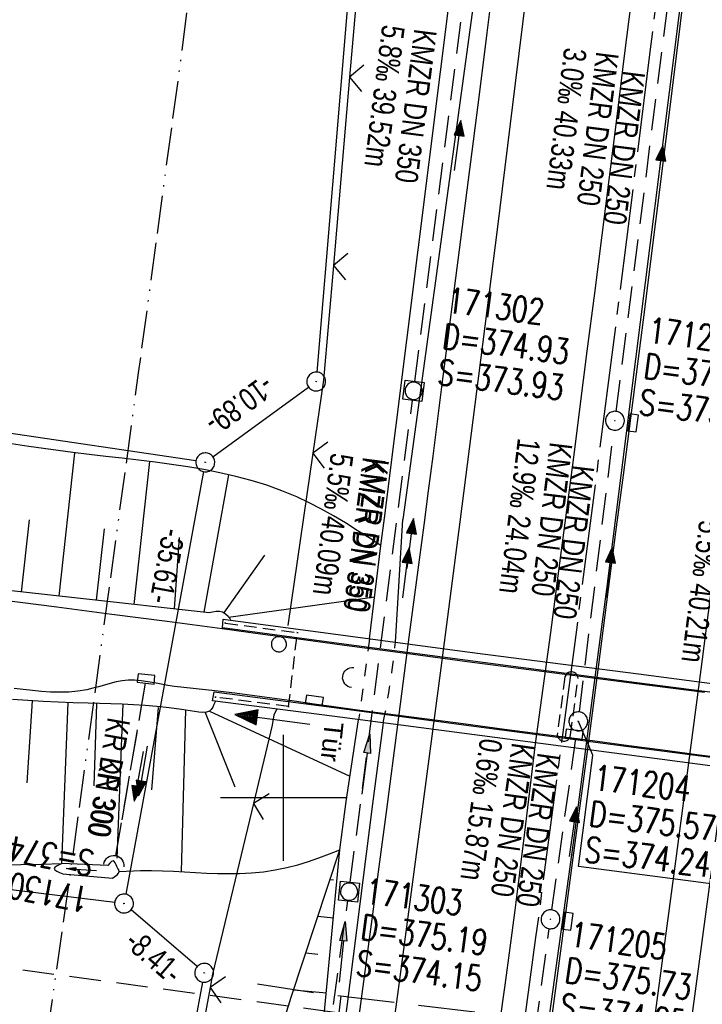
# Model space of a CAD drawing. Extents: x 509531 to 509917, y 454649 to 455599.
# Tile 11 of 26: x 509679 to 509733, y 454984 to 455062. Entities that reach past the tile are written whole.
import ezdxf

# ---------------------------------------------------------------- set-up
doc = ezdxf.new("R2010")
doc.units = 0
doc.header["$LTSCALE"] = 10
doc.header["$MEASUREMENT"] = 0
for name, pattern in [('ACAD_ISO13W100', [36, 12, -3, 12, -3, 0, -3, 0, -3]), ('ACAD_ISO16W100', [73, 15, -6.5, 15, -6.5, 15, -7, 1, -7]), ('ACHSE', [5.5, 4, -0.5, 0.5, -0.5]), ('AUSGEZOGEN', [0]), ('LT00', [0]), ('LT01', [0.2, 0.1, -0.1]), ('LT12', [0.4, 0.3, -0.1]), ('LT17', [0.15, 0.1, -0.05]), ('STRICHLINIE2', [0.375, 0.25, -0.125])]:
    doc.linetypes.add(name, pattern=pattern)
doc.layers.get('0').update_dxf_attribs({"linetype": 'LT00'})
for name, color, linetype in [('--EK_FBR', 1, 'LT00'), ('--EK_Halt-Pfeil', 4, 'LT00'), ('--EK_Haltung', 7, 'STRICHLINIE2'), ('--EK_Haltung-Text', 140, 'LT00'), ('--EK_Schacht-Text', 5, 'LT00'), ('--EK_ST-93-1', 30, 'LT17'), ('--EL_DFK_AB_L', 21, 'LT00'), ('--EL_DFK_AB_P', 7, 'LT00'), ('--EL_Halt-Pfeil', 4, 'LT00'), ('--EL_Haltung', 182, 'STRICHLINIE2'), ('--EL_Haltung-Text', 182, 'LT00'), ('-AX-093', 35, 'ACHSE'), ('ABSTAND', 8, 'LT00'), ('BAB-KABEL', 220, 'ACAD_ISO16W100'), ('DFK_AB_L', 21, 'LT00'), ('DFK_AB_P', 7, 'LT00'), ('DFK_KATASTER', 250, 'LT00'), ('DFK_VERMPKT', 252, 'LT00'), ('DL', 182, 'LT12'), ('DL_PFEIL', 201, 'LT00'), ('DL_TEXT', 182, 'LT00'), ('GASLTG', 250, 'ACAD_ISO13W100'), ('PFEIL', 140, 'AUSGEZOGEN'), ('TOR_TEXT_A', 11, 'Continuous'), ('V116_AFBR_BAB', 250, 'LT00'), ('V116_BOESCH', 250, 'LT00'), ('V116_BOSCHUNG', 250, 'LT00'), ('V116_BR_KAPPE', 30, 'LT00'), ('V116_BR_WID', 30, 'LT17'), ('V116_BRUECK', 30, 'LT17'), ('V116_ENTWÄSSERUNG', 182, 'LT00'), ('V116_GRABEN', 250, 'LT00'), ('V116_H_BORD', 8, 'LT00'), ('V116_KA_MULD', 182, 'LT00'), ('V116_KA_PRUF', 182, 'LT00'), ('V116_LD_MARK', 250, 'LT00'), ('V116_RASTER', 250, 'LT00'), ('V116_SINKK', 182, 'LT00'), ('V116_TOR', 10, 'LT00'), ('V116_UK_DURCH', 182, 'LT00'), ('V116_Verdeckt', 253, 'LT00'), ('V116_ZAUN', 40, 'LT00')]:
    doc.layers.add(name, color=color, linetype=linetype)
doc.styles.add('Beschrift', font='ARIAL.TTF')
doc.styles.add('Haltungsbeschriftung', font='ARIAL.TTF', dxfattribs={"width": 0.75})
doc.styles.add('schachtbeschriftung', font='romans.shx', dxfattribs={"width": 0.75, "height": 2})
doc.styles.get("Standard").update_dxf_attribs({"font": 'ARIAL.TTF'})

# ---------------------------------------------------------------- blocks, each defined once
blk = doc.blocks.new('SYMB7010')
at = {"color": 0, "linetype": 'ByBlock'}
for points in [[(-0.031408, 0.499213), (-0.093728, 0.49134), (-0.15457, 0.475719), (-0.212975, 0.452595), (-0.268021, 0.422333), (-0.31884, 0.385411), (-0.36463, 0.342411), (-0.40467, 0.29401), (-0.438329, 0.240973), (-0.465074, 0.184136), (-0.484486, 0.124395), (-0.496256, 0.062692), (-0.5002, 0)], [(-0.5002, 0), (-0.496256, -0.062692), (-0.484486, -0.124395), (-0.465075, -0.184136), (-0.438329, -0.240973), (-0.404671, -0.29401), (-0.36463, -0.342411), (-0.31884, -0.385411), (-0.268021, -0.422333), (-0.212975, -0.452595), (-0.154571, -0.475719), (-0.093728, -0.49134), (-0.031408, -0.499213), (0.031408, -0.499213)], [(0.5002, 0), (0.496256, 0.062692), (0.484485, 0.124395), (0.465074, 0.184136), (0.438329, 0.240973), (0.40467, 0.29401), (0.36463, 0.342411), (0.31884, 0.385411), (0.268021, 0.422333), (0.212975, 0.452595), (0.15457, 0.475719), (0.093728, 0.49134), (0.031408, 0.499213), (-0.031408, 0.499213)], [(0.031408, -0.499213), (0.093728, -0.491341), (0.15457, -0.475719), (0.212975, -0.452595), (0.268021, -0.422333), (0.31884, -0.385411), (0.36463, -0.342411), (0.404671, -0.294011), (0.438329, -0.240974), (0.465075, -0.184136), (0.484486, -0.124395), (0.496256, -0.062692), (0.500201, 0)]]:
    blk.add_lwpolyline(points, dxfattribs=at)
blk = doc.blocks.new('SYMB0003')
at = {"color": 0, "linetype": 'ByBlock'}
for p, q in [((-0.015712, 0), (0.010166, 0.012015)), ((0, -0.021257), (-0.015712, 0)), ((0.010166, 0.012015), (0, -0.021257))]:
    blk.add_line(p, q, dxfattribs=at)
for points in [[(-0.031395, 0.499013), (-0.093691, 0.491144), (-0.154509, 0.475528), (-0.21289, 0.452414), (-0.267913, 0.422164), (-0.318712, 0.385257), (-0.364484, 0.342274), (-0.404509, 0.293893), (-0.438154, 0.240877), (-0.464888, 0.184062), (-0.484292, 0.124345), (-0.496058, 0.062667), (-0.5, 0)], [(-0.5, 0), (-0.496058, -0.062667), (-0.484292, -0.124345), (-0.464888, -0.184062), (-0.438154, -0.240877), (-0.404509, -0.293893), (-0.364485, -0.342274), (-0.318712, -0.385257), (-0.267914, -0.422164), (-0.21289, -0.452414), (-0.154509, -0.475529), (-0.093691, -0.491144), (-0.031395, -0.499014), (0.031395, -0.499014)], [(0.5, 0), (0.496057, 0.062667), (0.484292, 0.124345), (0.464888, 0.184062), (0.438153, 0.240877), (0.404509, 0.293893), (0.364484, 0.342274), (0.318712, 0.385257), (0.267913, 0.422164), (0.21289, 0.452414), (0.154509, 0.475528), (0.093691, 0.491144), (0.031395, 0.499013), (-0.031395, 0.499013)], [(0.031395, -0.499014), (0.093691, -0.491144), (0.154509, -0.475529), (0.21289, -0.452414), (0.267914, -0.422164), (0.318712, -0.385257), (0.364485, -0.342274), (0.404509, -0.293893), (0.438154, -0.240877), (0.464889, -0.184062), (0.484292, -0.124345), (0.496058, -0.062667), (0.5, 0)]]:
    blk.add_lwpolyline(points, dxfattribs=at)
blk = doc.blocks.new('Pfreil3')
at = {"layer": 'PFEIL'}
blk.add_hatch(color=256, dxfattribs=at).paths.add_polyline_path([(-1.549, 0.273), (-1.549, -0.273), (0, 0)])
for p, q in [((-1.549, 0), (-4.831, 0)), ((-1.549, -0.273), (-1.549, 0.273)), ((-1.549, 0.273), (0, 0)), ((0, 0), (-1.549, -0.273))]:
    blk.add_line(p, q, dxfattribs=at)
blk = doc.blocks.new('SYMB0652')
at = {"color": 0, "linetype": 'ByBlock'}
blk.add_lwpolyline([(-0.15, -0.075), (0.15, -0.075), (0.15, 0.075), (-0.15, 0.075), (-0.15, -0.075)], dxfattribs=at)
blk = doc.blocks.new('SYMB1107')
at = {"color": 0, "linetype": 'ByBlock'}
for points in [[(-0.2, 0), (-0.196157, 0.039018), (-0.184776, 0.076537), (-0.166294, 0.111114), (-0.141421, 0.141421), (-0.111114, 0.166294), (-0.076537, 0.184776), (-0.039018, 0.196157), (0, 0.2)], [(0, 0.2), (0.039018, 0.196157), (0.076537, 0.184776), (0.111114, 0.166294), (0.141421, 0.141421), (0.166294, 0.111114), (0.184776, 0.076537), (0.196157, 0.039018), (0.2, 0)]]:
    blk.add_lwpolyline(points, dxfattribs=at)
blk = doc.blocks.new('SYMB0070')
at = {"color": 0, "linetype": 'ByBlock'}
for p, q in [((-0.5, 0), (0.2, 0)), ((0.5, 0), (0.2, 0.1)), ((0.2, 0.1), (0.2, 0)), ((0.468, 0), (0.21, 0.086)), ((0.21, 0.086), (0.21, -0.086)), ((0.21, -0.086), (0.468, 0)), ((0.22, -0.072), (0.437, 0)), ((0.23, -0.058), (0.405, 0)), ((0.24, -0.045), (0.374, 0)), ((0.342, 0), (0.25, 0.031)), ((0.25, 0.031), (0.25, -0.031)), ((0.25, -0.031), (0.342, 0)), ((0.26, -0.017), (0.31, 0)), ((0.27, -0.003), (0.279, 0))]:
    blk.add_line(p, q, dxfattribs=at)
for points in [[(0.2, 0), (0.2, -0.1), (0.5, 0)], [(0.437, 0), (0.22, 0.072), (0.22, -0.072)], [(0.405, 0), (0.23, 0.058), (0.23, -0.058)], [(0.374, 0), (0.24, 0.045), (0.24, -0.045)], [(0.31, 0), (0.26, 0.017), (0.26, -0.017)], [(0.279, 0), (0.27, 0.003), (0.27, -0.003)]]:
    blk.add_lwpolyline(points, dxfattribs=at)
blk = doc.blocks.new('SYMB1210')
at = {"color": 0, "linetype": 'ByBlock'}
blk.add_line((0.018815, -0.179014), (0.055623, -0.17119), dxfattribs=at)
for points in [[(-0.2, -0.2), (-0.2, 0.2), (0.2, 0.2), (0.2, -0.2), (-0.2, -0.2)], [(0.018815, 0.179014), (-0.018815, 0.179014), (-0.055623, 0.17119), (-0.09, 0.155885), (-0.120444, 0.133766), (-0.145623, 0.105801), (-0.164438, 0.073213), (-0.176067, 0.037424), (-0.18, 0)], [(-0.18, 0), (-0.176067, -0.037424), (-0.164438, -0.073213), (-0.145623, -0.105801), (-0.120444, -0.133766), (-0.09, -0.155885), (-0.055623, -0.17119), (-0.018815, -0.179014), (0.018815, -0.179014)], [(0.18, 0), (0.176067, 0.037424), (0.164438, 0.073213), (0.145623, 0.105801), (0.120444, 0.133766), (0.09, 0.155885), (0.055623, 0.17119), (0.018815, 0.179014)], [(0.055623, -0.17119), (0.09, -0.155885), (0.120444, -0.133766), (0.145623, -0.105801), (0.164438, -0.073213), (0.176067, -0.037424), (0.18, 0)]]:
    blk.add_lwpolyline(points, dxfattribs=at)
blk = doc.blocks.new('SYMB0011')
at = {"color": 0, "linetype": 'ByBlock'}
for p, q in [((0.5, 0), (-0.5, 0)), ((0, 0.5), (0, -0.5))]:
    blk.add_line(p, q, dxfattribs=at)
blk = doc.blocks.new('SYMB0024')
at = {"color": 0, "linetype": 'ByBlock'}
for p, q in [((-0.5, 0.5), (0, 0)), ((0, 0), (0.5, 0.5))]:
    blk.add_line(p, q, dxfattribs=at)

msp = doc.modelspace()

# ---------------------------------------------------------------- linework, layer by layer
at = {"layer": '--EK_FBR', "color": 2}
for points in [[(509732.459, 455069.367), (509731.489, 455061.465), (509730.509, 455053.565), (509729.531, 455045.758), (509728.543, 455037.952), (509727.543, 455030.147), (509726.958, 455025.623), (509726.37, 455021.099), (509725.78, 455016.576), (509725.376, 455013.481), (509724.971, 455010.385), (509724.095, 455003.695), (509723.138, 454996.433), (509722.348, 454990.455), (509721.554, 454984.478), (509720.753, 454978.502), (509719.946, 454972.527), (509718.867, 454964.629), (509717.773, 454956.732), (509716.664, 454948.838), (509715.985, 454944.058)], [(509727.614, 455063.514), (509727.022, 455058.701), (509726.425, 455053.888), (509725.847, 455049.28), (509725.265, 455044.673), (509724.678, 455040.066), (509724.09, 455035.459), (509723.501, 455030.853), (509723.065, 455027.447), (509722.627, 455024.041), (509722.186, 455020.635), (509721.738, 455017.23), (509721.465, 455015.179), (509721.187, 455013.128), (509719.982, 455004.287), (509719.103, 454997.036), (509718.735, 454994.056), (509718.354, 454991.078), (509717.962, 454988.102), (509717.561, 454985.126), (509717.154, 454982.152)]]:
    msp.add_lwpolyline(points, dxfattribs=at)
at = {"layer": '--EK_FBR'}
for points in [[(509700.359, 454941.454), (509701.045, 454946.305), (509701.73, 454951.155), (509704.977, 454974.954), (509708.203, 454999.072), (509709.088, 455005.812), (509709.921, 455012.367), (509710.797, 455018.897), (509711.161, 455021.641), (509711.519, 455024.386), (509711.873, 455027.131), (509712.225, 455029.876), (509712.576, 455032.622), (509713.078, 455036.525), (509713.581, 455040.428), (509714.085, 455044.331), (509714.588, 455048.234), (509715.089, 455052.137), (509715.585, 455056.041), (509716.174, 455060.727), (509716.757, 455065.414)], [(509742.645, 455062.281), (509742.21, 455058.82), (509741.778, 455055.358), (509741.349, 455051.896), (509740.946, 455048.606), (509740.545, 455045.315), (509740.145, 455042.024), (509739.742, 455038.734), (509739.334, 455035.444), (509738.92, 455032.155), (509738.496, 455028.867), (509738.202, 455026.637), (509737.906, 455024.407), (509737.609, 455022.178), (509737.316, 455019.948), (509737.027, 455017.717), (509735.888, 455008.802), (509735.043, 455002.49), (509734.017, 454994.703), (509730.847, 454971.052)], [(509677.644, 455015.739), (509682.016, 455015.174), (509686.388, 455014.601), (509690.759, 455014.022), (509695.129, 455013.438), (509698.364, 455013.004), (509701.599, 455012.569), (509704.834, 455012.136), (509709.911, 455011.46), (509714.989, 455010.79), (509718.25, 455010.363), (509721.51, 455009.938), (509724.771, 455009.513), (509728.032, 455009.088), (509730.728, 455008.735), (509733.424, 455008.384)], [(509735.529, 455003.079), (509732.821, 455003.43), (509730.114, 455003.785), (509727.407, 455004.142), (509724.123, 455004.577), (509720.84, 455005.012), (509717.556, 455005.444), (509714.271, 455005.872), (509712.218, 455006.136), (509710.165, 455006.401), (509708.112, 455006.669), (509706.06, 455006.942), (509704.01, 455007.225), (509702.435, 455007.448), (509700.86, 455007.674), (509699.285, 455007.897), (509697.709, 455008.112), (509696.131, 455008.315), (509694.551, 455008.501), (509691.341, 455008.856), (509690.814, 455008.93), (509690.286, 455009.024), (509689.759, 455009.125), (509689.233, 455009.221), (509688.707, 455009.298), (509688.184, 455009.342), (509687.663, 455009.34), (509687.194, 455009.292), (509686.726, 455009.205), (509686.26, 455009.092), (509685.794, 455008.963), (509685.327, 455008.829), (509684.859, 455008.701), (509684.39, 455008.59), (509683.68, 455008.47), (509682.965, 455008.404), (509682.246, 455008.384), (509681.524, 455008.403), (509680.8, 455008.451), (509680.074, 455008.521), (509679.348, 455008.606), (509678.622, 455008.696)]]:
    msp.add_lwpolyline(points, dxfattribs=at)
at = {"layer": '--EK_Haltung'}
for p, q in [((509710.429, 455033.063), (509715.265, 455070.779)), ((509726.408, 455030.684), (509731.317, 455069.197)), ((509705.308, 454993.306), (509710.238, 455031.575)), ((509723.497, 455006.823), (509726.222, 455029.196)), ((509689.038, 455009.111), (509686.668, 454995.422)), ((509721.306, 454991.107), (509723.302, 455005.336)), ((509699.816, 454953.894), (509705.108, 454991.819)), ((509715.939, 454951.676), (509721.101, 454989.621))]:
    msp.add_line(p, q, dxfattribs=at)
at = {"layer": '--EK_Schacht-Text', "flags": 128}
msp.add_lwpolyline([(509734.136, 454993.166), (509723.417, 454994.544), (509724.545, 455003.394), (509723.407, 455006.079)], dxfattribs=at)
at = {"layer": '--EK_ST-93-1', "ltscale": 2.5}
msp.add_line((509718.945, 454980.944), (509679.3, 454986.332), dxfattribs=at)
at = {"layer": '--EL_DFK_AB_L'}
for p, q in [((509717.888, 455217.181), (509702.662, 455033.807)), ((509694.406, 455027.081), (509701.994, 455032.617)), ((509693.665, 455025.903), (509687.486, 454992.357)), ((509693.143, 454986.61), (509687.918, 454991.129)), ((509693.573, 454985.383), (509679.227, 454908.117))]:
    msp.add_line(p, q, dxfattribs=at)
at = {"layer": '--EL_Haltung'}
for p, q in [((509710.429, 455033.063), (509715.265, 455070.779)), ((509726.408, 455030.684), (509731.317, 455069.197)), ((509705.308, 454993.306), (509710.238, 455031.575)), ((509723.497, 455006.823), (509726.222, 455029.196)), ((509689.038, 455009.111), (509686.668, 454995.422)), ((509721.306, 454991.107), (509723.302, 455005.336)), ((509699.816, 454953.894), (509705.108, 454991.819)), ((509715.939, 454951.676), (509721.101, 454989.621))]:
    msp.add_line(p, q, dxfattribs=at)
at = {"layer": '-AX-093', "ltscale": 0.2}
msp.add_lwpolyline([(509749.788, 455247.123), (509747.479, 455223.605), (509745.091, 455200.096), (509742.623, 455176.595), (509740.076, 455153.102), (509737.449, 455129.618), (509734.742, 455106.143), (509731.956, 455082.677), (509729.091, 455059.221), (509726.146, 455035.775), (509723.122, 455012.339), (509720.019, 454988.913), (509716.836, 454965.498), (509713.574, 454942.093), (509710.233, 454918.7), (509706.813, 454895.319), (509703.313, 454871.949), (509699.735, 454848.591)], dxfattribs=at)
at = {"layer": 'BAB-KABEL', "ltscale": 0.03, "flags": 128}
for points in [[(509697.937, 454985.23), (509702.729, 454984.513), (509705.855, 454984.129), (509735.689, 454980.568), (509733.396, 454974.905)], [(509704.56, 454984.288), (509703.782, 454978.022)]]:
    msp.add_lwpolyline(points, dxfattribs=at)
at = {"layer": 'DFK_AB_L'}
for p, q in [((509717.888, 455217.181), (509702.662, 455033.807)), ((509694.406, 455027.081), (509701.994, 455032.617)), ((509693.665, 455025.903), (509687.486, 454992.357)), ((509693.143, 454986.61), (509687.918, 454991.129)), ((509693.573, 454985.383), (509679.227, 454908.117))]:
    msp.add_line(p, q, dxfattribs=at)
at = {"layer": 'DFK_KATASTER'}
for p, q in [((509693.058, 455026.749), (509571.319, 455044.838)), ((509686.606, 454991.71), (509567.09, 455006.213))]:
    msp.add_line(p, q, dxfattribs=at)
at = {"layer": 'DL'}
msp.add_line((509689.038, 455009.111), (509686.668, 454995.422), dxfattribs=at)
at = {"layer": 'GASLTG', "ltscale": 0.025, "flags": 128}
msp.add_lwpolyline([(509732.412, 455588.47), (509731.559, 455550.215), (509730.863, 455531.773), (509729.977, 455496.071), (509729.817, 455473.793), (509723.139, 455402.323), (509719.992, 455370.227), (509719.32, 455359.341), (509718.219, 455346.92), (509717.576, 455329.178), (509717.027, 455313.894), (509716.011, 455279.64), (509715.623, 455261.049), (509714.406, 455253.668), (509713.55, 455245.775), (509712.753, 455238.464), (509710.106, 455214.892), (509700.768, 455126.624), (509692.786, 455066.172), (509691.898, 455059.057), (509688.483, 455033.75), (509683.036, 454993.781), (509674.834, 454936.521), (509667.273, 454889.447), (509660.75, 454850.407), (509657.904, 454839.06), (509646.1, 454798.179), (509643.654, 454788.347), (509640.958, 454775.409), (509638.389, 454763.73), (509630.009, 454722.145), (509625.515, 454700.413), (509623.56, 454684.933), (509621.446, 454670.091)], dxfattribs=at)
at = {"layer": 'V116_AFBR_BAB', "color": 0}
for points in [[(509732.459, 455069.367), (509731.489, 455061.465), (509730.509, 455053.565), (509729.531, 455045.758), (509728.543, 455037.952), (509727.543, 455030.147), (509726.958, 455025.623), (509726.37, 455021.099), (509725.78, 455016.576), (509725.376, 455013.481), (509724.971, 455010.385), (509724.095, 455003.695), (509723.138, 454996.433), (509722.348, 454990.455), (509721.554, 454984.478), (509720.753, 454978.502), (509719.946, 454972.527), (509718.867, 454964.629), (509717.773, 454956.732), (509716.664, 454948.838), (509715.985, 454944.058)], [(509727.614, 455063.514), (509727.022, 455058.701), (509726.425, 455053.888), (509725.847, 455049.28), (509725.265, 455044.673), (509724.678, 455040.066), (509724.09, 455035.459), (509723.501, 455030.853), (509723.065, 455027.447), (509722.627, 455024.041), (509722.186, 455020.635), (509721.738, 455017.23), (509721.465, 455015.179), (509721.187, 455013.128), (509719.982, 455004.287), (509719.103, 454997.036), (509718.735, 454994.056), (509718.354, 454991.078), (509717.962, 454988.102), (509717.561, 454985.126), (509717.154, 454982.152)]]:
    msp.add_lwpolyline(points, dxfattribs=at)
at = {"layer": 'V116_AFBR_BAB'}
for points in [[(509700.359, 454941.454), (509701.045, 454946.305), (509701.73, 454951.155), (509704.977, 454974.954), (509708.203, 454999.072), (509709.088, 455005.812), (509709.921, 455012.367), (509710.797, 455018.897), (509711.161, 455021.641), (509711.519, 455024.386), (509711.873, 455027.131), (509712.225, 455029.876), (509712.576, 455032.622), (509713.078, 455036.525), (509713.581, 455040.428), (509714.085, 455044.331), (509714.588, 455048.234), (509715.089, 455052.137), (509715.585, 455056.041), (509716.174, 455060.727), (509716.757, 455065.414)], [(509742.645, 455062.281), (509742.21, 455058.82), (509741.778, 455055.358), (509741.349, 455051.896), (509740.946, 455048.606), (509740.545, 455045.315), (509740.145, 455042.024), (509739.742, 455038.734), (509739.334, 455035.444), (509738.92, 455032.155), (509738.496, 455028.867), (509738.202, 455026.637), (509737.906, 455024.407), (509737.609, 455022.178), (509737.316, 455019.948), (509737.027, 455017.717), (509735.888, 455008.802), (509735.043, 455002.49), (509734.017, 454994.703), (509730.847, 454971.052)], [(509677.644, 455015.739), (509682.016, 455015.174), (509686.388, 455014.601), (509690.759, 455014.022), (509695.129, 455013.438), (509698.364, 455013.004), (509701.599, 455012.569), (509704.834, 455012.136), (509709.911, 455011.46), (509714.989, 455010.79), (509718.25, 455010.363), (509721.51, 455009.938), (509724.771, 455009.513), (509728.032, 455009.088), (509730.728, 455008.735), (509733.424, 455008.384)], [(509735.529, 455003.079), (509732.821, 455003.43), (509730.114, 455003.785), (509727.407, 455004.142), (509724.123, 455004.577), (509720.84, 455005.012), (509717.556, 455005.444), (509714.271, 455005.872), (509712.218, 455006.136), (509710.165, 455006.401), (509708.112, 455006.669), (509706.06, 455006.942), (509704.01, 455007.225), (509702.435, 455007.448), (509700.86, 455007.674), (509699.285, 455007.897), (509697.709, 455008.112), (509696.131, 455008.315), (509694.551, 455008.501), (509691.341, 455008.856), (509690.814, 455008.93), (509690.286, 455009.024), (509689.759, 455009.125), (509689.233, 455009.221), (509688.707, 455009.298), (509688.184, 455009.342), (509687.663, 455009.34), (509687.194, 455009.292), (509686.726, 455009.205), (509686.26, 455009.092), (509685.794, 455008.963), (509685.327, 455008.829), (509684.859, 455008.701), (509684.39, 455008.59), (509683.68, 455008.47), (509682.965, 455008.404), (509682.246, 455008.384), (509681.524, 455008.403), (509680.8, 455008.451), (509680.074, 455008.521), (509679.348, 455008.606), (509678.622, 455008.696)]]:
    msp.add_lwpolyline(points, dxfattribs=at)
at = {"layer": 'V116_BOESCH'}
for points in [[(509707.732, 455020.038), (509706.798, 455020.643), (509705.862, 455021.241), (509704.921, 455021.826), (509703.973, 455022.391), (509703.014, 455022.929), (509702.043, 455023.434), (509701.056, 455023.9), (509699.876, 455024.388), (509698.673, 455024.819), (509697.45, 455025.196), (509696.209, 455025.525), (509694.953, 455025.813), (509693.683, 455026.063), (509692.401, 455026.283), (509691.11, 455026.477), (509689.812, 455026.652), (509688.508, 455026.811), (509687.202, 455026.962), (509685.896, 455027.11), (509684.591, 455027.26), (509683.289, 455027.417), (509681.541, 455027.649), (509679.802, 455027.902), (509678.072, 455028.171)], [(509695.821, 455014.171), (509695.613, 455014.4), (509695.395, 455014.598), (509695.156, 455014.737), (509694.914, 455014.794), (509694.652, 455014.795), (509694.377, 455014.76), (509694.096, 455014.705), (509673.177, 455017.01)], [(509694.579, 455007.627), (509694.486, 455007.41), (509694.385, 455007.206), (509694.268, 455007.031), (509694.127, 455006.898), (509693.884, 455006.8), (509693.596, 455006.779), (509693.28, 455006.81), (509692.952, 455006.865), (509691.918, 455007.029), (509690.924, 455007.16), (509689.961, 455007.262), (509689.024, 455007.339), (509688.106, 455007.396), (509687.201, 455007.439), (509686.301, 455007.471), (509685.4, 455007.498), (509684.492, 455007.523), (509683.318, 455007.561), (509682.127, 455007.607), (509680.924, 455007.663), (509679.714, 455007.734), (509678.503, 455007.82)], [(509621.067, 455000.063), (509624.539, 454999.492), (509628.016, 454998.949), (509631.496, 454998.432), (509634.981, 454997.94), (509638.468, 454997.469), (509641.379, 454997.092), (509644.292, 454996.732), (509647.207, 454996.39), (509650.124, 454996.07), (509653.044, 454995.775), (509655.967, 454995.507), (509658.893, 454995.269), (509661.554, 454995.081), (509664.217, 454994.923), (509666.882, 454994.797), (509669.547, 454994.705), (509672.214, 454994.651), (509674.88, 454994.636), (509677.546, 454994.665), (509679.17, 454994.703), (509680.793, 454994.752), (509682.416, 454994.806)], [(509686.954, 454994.162), (509687.522, 454994.192), (509688.09, 454994.219), (509688.658, 454994.236), (509689.532, 454994.24), (509690.405, 454994.22), (509691.278, 454994.182), (509692.152, 454994.135), (509693.026, 454994.085), (509693.9, 454994.04), (509694.774, 454994.007), (509695.649, 454993.992), (509696.524, 454994.004), (509697.471, 454994.053), (509698.415, 454994.145), (509699.353, 454994.283), (509700.279, 454994.471), (509701.135, 454994.695), (509701.981, 454994.956), (509702.819, 454995.245), (509703.652, 454995.554), (509704.482, 454995.872)], [(509700.163, 454982.718), (509700.623, 454984.19), (509704.482, 454995.872)]]:
    msp.add_lwpolyline(points, dxfattribs=at)
at = {"layer": 'V116_BOSCHUNG'}
for p, q in [((509682.194, 455016.017), (509683.448, 455027.398)), ((509688.157, 455015.36), (509689.408, 455026.702)), ((509693.716, 455014.747), (509695.678, 455025.651)), ((509679.212, 455016.345), (509679.843, 455022.074)), ((509685.175, 455015.688), (509685.802, 455021.369)), ((509691.359, 455015.007), (509691.76, 455020.664)), ((509695.276, 455014.678), (509698.531, 455019.278)), ((509695.652, 455014.359), (509707.242, 455015.965)), ((509680.058, 455007.712), (509679.637, 455001.208)), ((509682.886, 455007.576), (509682.395, 454994.806)), ((509685.164, 455007.457), (509684.954, 455000.957)), ((509687.261, 455007.457), (509686.771, 454995.226)), ((509690.056, 455007.177), (509689.538, 455000.647)), ((509692.237, 455006.981), (509691.882, 454994.15)), ((509693.778, 455006.785), (509696.134, 455000.879)), ((509694.121, 455006.895), (509705.278, 455001.727)), ((509703.977, 454993.479), (509703.7, 454993.506)), ((509703.971, 454990.465), (509702.736, 454990.587)), ((509702.73, 454987.573), (509701.772, 454987.667)), ((509703.406, 454984.492), (509700.807, 454984.747))]:
    msp.add_line(p, q, dxfattribs=at)
at = {"layer": 'V116_BR_KAPPE'}
for points in [[(509695.228, 455014.192), (509704.927, 455012.889), (509715.189, 455011.509), (509728.19, 455009.854), (509738.841, 455008.455), (509750.764, 455006.93), (509750.661, 455006.203), (509738.793, 455007.759), (509728.058, 455009.15), (509715.033, 455010.856), (509704.806, 455012.195), (509695.168, 455013.498), (509695.228, 455014.192)], [(509694.508, 455008.419), (509704.023, 455007.18), (509714.311, 455005.813), (509727.39, 455004.084), (509738.218, 455002.686), (509749.974, 455001.144), (509749.868, 455000.42), (509738.085, 455001.984), (509727.25, 455003.431), (509714.164, 455005.15), (509703.86, 455006.481), (509694.383, 455007.713), (509694.508, 455008.419)]]:
    msp.add_lwpolyline(points, dxfattribs=at)
at = {"layer": 'V116_BR_WID'}
for p, q in [((509695.39, 455013.885), (509701.111, 455013.117)), ((509700.407, 455007.25), (509701.111, 455013.117)), ((509700.407, 455007.25), (509694.606, 455008.003))]:
    msp.add_line(p, q, dxfattribs=at)
at = {"layer": 'V116_BRUECK'}
msp.add_lwpolyline([(509723.387, 455009.47), (509723.368, 455009.623), (509723.307, 455009.764), (509723.207, 455009.881), (509723.077, 455009.965), (509722.929, 455010.007), (509722.775, 455010.005), (509722.628, 455009.958), (509722.501, 455009.871), (509722.404, 455009.751), (509722.346, 455009.609), (509721.752, 455005.155), (509721.738, 455005.009), (509721.765, 455004.865), (509721.831, 455004.734), (509721.93, 455004.627), (509722.054, 455004.55), (509722.195, 455004.511), (509722.342, 455004.512), (509722.482, 455004.553), (509722.606, 455004.631), (509722.703, 455004.74), (509722.767, 455004.872), (509722.792, 455005.016)], close=True, dxfattribs=at)
at = {"layer": 'V116_GRABEN'}
msp.add_line((509708.884, 455012.357), (509709.464, 455022.099), dxfattribs=at)
for points in [[(509708.019, 455022.222), (509714.252, 455071.805), (509714.365, 455072.06), (509714.543, 455072.274), (509714.772, 455072.432), (509715.035, 455072.523), (509715.313, 455072.539), (509715.585, 455072.478), (509715.831, 455072.347), (509716.031, 455072.154), (509716.172, 455071.913), (509716.242, 455071.644), (509709.464, 455022.099)], [(509706.841, 455012.632), (509707.732, 455020.038), (509708.019, 455022.222)], [(509702.954, 454979.704), (509704.482, 454995.872), (509704.968, 454999.714), (509705.965, 455006.209)], [(509707.927, 455005.956), (509707.068, 454999.538), (509704.537, 454979.483)], [(509682.416, 454994.806), (509682.188, 454994.7), (509681.988, 454994.594), (509681.846, 454994.49), (509681.79, 454994.389), (509681.848, 454994.284), (509682.007, 454994.181), (509682.233, 454994.081), (509682.493, 454993.982)], [(509682.493, 454993.982), (509686.438, 454993.635), (509686.629, 454993.759), (509686.795, 454993.886), (509686.912, 454994.019), (509686.954, 454994.162), (509686.928, 454994.279), (509686.865, 454994.406), (509686.787, 454994.546), (509686.712, 454994.695), (509686.638, 454994.835), (509686.56, 454994.943), (509686.476, 454994.995), (509686.349, 454994.955), (509686.21, 454994.823), (509686.064, 454994.644), (509682.416, 454994.806)]]:
    msp.add_lwpolyline(points, dxfattribs=at)
at = {"layer": 'V116_H_BORD'}
msp.add_lwpolyline([(509670.66, 454664.703), (509674.956, 454688.092), (509687.226, 454758.889), (509698.82, 454829.808), (509713.107, 454924.886), (509723.035, 454996.441), (509723.981, 455003.694), (509724.839, 455010.383), (509725.664, 455016.581), (509733.302, 455077.253), (509741.563, 455148.374)], dxfattribs=at)
at = {"layer": 'V116_LD_MARK'}
for points in [[(509740.804, 455071.125), (509738.931, 455055.887), (509737.027, 455040.653), (509735.092, 455025.423), (509733.124, 455010.197), (509731.124, 454994.976), (509729.09, 454979.759), (509727.023, 454964.547), (509724.922, 454949.339), (509722.493, 454932.073), (509720.02, 454914.813), (509717.503, 454897.559), (509714.941, 454880.312), (509712.336, 454863.072)], [(509719.828, 455068.343), (509718.401, 455056.73), (509716.955, 455045.119), (509715.489, 455033.511), (509714.003, 455021.905), (509712.497, 455010.302), (509710.969, 454998.702), (509709.108, 454984.798), (509707.216, 454970.897), (509705.293, 454957.001), (509703.34, 454943.109), (509701.357, 454929.221), (509699.345, 454915.338), (509697.305, 454901.458), (509695.237, 454887.583), (509693.141, 454873.711), (509691.018, 454859.844)]]:
    msp.add_lwpolyline(points, dxfattribs=at)
at = {"layer": 'V116_RASTER'}
for p, q in [((509699.999, 454995), (509699.999, 455005)), ((509704.999, 455000), (509694.999, 455000))]:
    msp.add_line(p, q, dxfattribs=at)
at = {"layer": 'V116_Verdeckt', "linetype": 'LT01'}
msp.add_line((509706.841, 455012.632), (509705.965, 455006.209), dxfattribs=at)
msp.add_arc((509647.302, 455018.293), 61.867, 348.49731, 354.49424, dxfattribs=at)
at = {"layer": 'V116_ZAUN'}
for p, q in [((509706.532, 455072.152), (509705.25, 455057.207)), ((509705.25, 455057.207), (509703.969, 455042.262)), ((509702.345, 455027.356), (509700.359, 455013.698)), ((509694.178, 454984.948), (509691.487, 454970.191))]:
    msp.add_line(p, q, dxfattribs=at)
for points in [[(509703.969, 455042.262), (509703.188, 455033.152), (509702.345, 455027.356)], [(509699.487, 455007.049), (509699.229, 455006.592), (509699.105, 455005.785), (509697.612, 454999.548)], [(509697.612, 454999.548), (509694.373, 454986.016), (509694.178, 454984.948)]]:
    msp.add_lwpolyline(points, dxfattribs=at)

# ---------------------------------------------------------------- block references
at = {"layer": '--EK_Halt-Pfeil', "yscale": 4, "zscale": 4}
for p, xscale, rotation in [((509713.839, 455051.793), 4.000000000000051, 82.69350999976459), ((509729.855, 455049.814), 3.999999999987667, 82.7354400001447), ((509710.066, 455020.197), 4.000000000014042, 82.65842000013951), ((509725.852, 455017.888), 3.999999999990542, 83.05399000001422), ((509688.848, 455002.131), 4.000000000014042, 260), ((509722.99, 454997.321), 4.000000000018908, 82.01419000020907)]:
    msp.add_blockref('SYMB0070', p, dxfattribs=dict(at, xscale=xscale, rotation=rotation))
at = {"layer": '--EL_DFK_AB_P', "xscale": 1.500000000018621, "yscale": 1.5, "zscale": 1.5, "rotation": 264.7377099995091}
for p in [(509702.6, 455033.059), (509693.8, 455026.639), (509687.35, 454991.62), (509693.71, 454986.119)]:
    msp.add_blockref('SYMB0003', p, dxfattribs=at)
at = {"layer": '--EL_Halt-Pfeil', "yscale": 4, "zscale": 4}
for p, xscale, rotation in [((509713.839, 455051.793), 4.000000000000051, 82.69350999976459), ((509729.855, 455049.814), 3.999999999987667, 82.7354400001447), ((509709.724, 455017.864), 4.000000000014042, 82.65842000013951), ((509725.852, 455017.888), 3.999999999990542, 83.05399000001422), ((509688.848, 455002.131), 4.000000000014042, 260), ((509722.99, 454997.321), 4.000000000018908, 82.01419000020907)]:
    msp.add_blockref('SYMB0070', p, dxfattribs=dict(at, xscale=xscale, rotation=rotation))
at = {"layer": 'DFK_AB_P', "xscale": 1.500000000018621, "yscale": 1.5, "zscale": 1.5, "rotation": 264.7377099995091}
for p in [(509702.6, 455033.059), (509693.8, 455026.639), (509687.35, 454991.62), (509693.71, 454986.119)]:
    msp.add_blockref('SYMB0003', p, dxfattribs=at)
at = {"layer": 'DFK_VERMPKT', "xscale": 1.200000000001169, "yscale": 1.200000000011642, "zscale": 1.2, "rotation": 264.7377100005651}
msp.add_blockref('SYMB7010', (509699.64, 455012.2), dxfattribs=at)
at = {"layer": 'DL_PFEIL', "xscale": 4.000000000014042, "yscale": 4, "zscale": 4, "rotation": 260}
msp.add_blockref('SYMB0070', (509688.51, 455001.711), dxfattribs=at)
at = {"layer": 'PFEIL'}
for p, rotation in [((509706.847, 455005.096), 82.6435384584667), ((509704.91, 454990.186), 84.33659088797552)]:
    msp.add_blockref('Pfreil3', p, dxfattribs=dict(at, rotation=rotation))
at = {"layer": 'PFEIL', "xscale": 0.5000000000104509, "yscale": 0.5, "zscale": 0.5, "rotation": 176.6348836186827}
msp.add_blockref('Pfreil3', (509682.742, 454994.394), dxfattribs=at)
at = {"layer": 'V116_BR_WID', "xscale": 0.09999999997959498, "yscale": 0.09999999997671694, "zscale": 0.1, "rotation": 263.7512999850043}
for p in [(509695.39, 455013.885), (509701.111, 455013.117), (509694.606, 455008.003), (509700.407, 455007.25)]:
    msp.add_blockref('SYMB0011', p, dxfattribs=at)
at = {"layer": 'V116_ENTWÄSSERUNG', "xscale": 4.000000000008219, "yscale": 4, "zscale": 4, "rotation": 83.75129999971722}
msp.add_blockref('SYMB1107', (509705.497, 455009.56), dxfattribs=at)
at = {"layer": 'V116_KA_MULD', "zscale": 3.8}
for p, xscale, yscale, rotation in [((509710.334, 455032.319), 3.799999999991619, 3.799999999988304, 262.8342884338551), ((509705.212, 454992.562), 3.799999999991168, 3.799999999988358, 263.751300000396)]:
    msp.add_blockref('SYMB1210', p, dxfattribs=dict(at, xscale=xscale, yscale=yscale, rotation=rotation))
at = {"layer": 'V116_KA_PRUF', "xscale": 1.500000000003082, "yscale": 1.5, "zscale": 1.5, "rotation": 263.7512999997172}
for p in [(509726.313, 455029.94), (509723.407, 455006.079), (509721.202, 454990.365)]:
    msp.add_blockref('SYMB0003', p, dxfattribs=at)
at = {"layer": 'V116_SINKK', "zscale": 4.5}
for p, xscale, yscale, rotation in [((509727.757, 455029.769), 4.500000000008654, 4.500000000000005, 262.6300446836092), ((509689.096, 455009.445), 4.4999999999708, 4.500000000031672, 353.6761852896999), ((509702.452, 455007.738), 4.500000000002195, 4.49999999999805, 171.8440312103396), ((509723.079, 455005.047), 4.499999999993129, 4.50000000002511, 352.9387649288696), ((509722.577, 454990.206), 4.500000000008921, 4.500000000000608, 262.4277325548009)]:
    msp.add_blockref('SYMB0652', p, dxfattribs=dict(at, xscale=xscale, yscale=yscale, rotation=rotation))
at = {"layer": 'V116_TOR', "xscale": 6.00000000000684, "yscale": 6.000000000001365, "zscale": 6, "rotation": 172.4150150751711}
msp.add_blockref('SYMB0070', (509699.112, 455006.234), dxfattribs=at)
at = {"layer": 'V116_UK_DURCH', "xscale": 4.000000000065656, "yscale": 4.000000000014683, "zscale": 4, "rotation": 352.4333813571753}
msp.add_blockref('SYMB1107', (509686.532, 454994.636), dxfattribs=at)
at = {"layer": 'V116_ZAUN', "yscale": 2.099999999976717, "zscale": 2.1}
for p, xscale, rotation in [((509705.25, 455057.207), 2.10000000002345, 265.1013299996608), ((509703.969, 455042.262), 2.10000000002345, 265.1013299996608), ((509702.345, 455027.356), 2.100000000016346, 261.7261099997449), ((509697.612, 454999.548), 2.100000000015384, 256.5386699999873), ((509694.178, 454984.948), 2.099999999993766, 259.6631899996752)]:
    msp.add_blockref('SYMB0024', p, dxfattribs=dict(at, xscale=xscale, rotation=rotation))

# ---------------------------------------------------------------- texts
at = {"layer": '--EK_Haltung-Text', "style": 'Haltungsbeschriftung', "width": 0.75}
for s, rotation, p in [('5.8‰ 39.52m', -97.30649, (509707.856, 455061.434)), ('KMZR DN 350', -97.30649, (509710.395, 455061.108)), ('3.0‰ 40.33m', -97.26456, (509722.298, 455059.621)), ('KMZR DN 250', -97.26456, (509724.838, 455059.297)), ('12.9‰ 24.04m', -96.94601, (509718.615, 455028.607)), ('KMZR DN 250', -96.94601, (509721.156, 455028.298)), ('5.5‰ 40.09m', -97.34158, (509703.779, 455027.441)), ('KMZR DN 350', -97.34158, (509706.318, 455027.114)), ('5.5‰ 40.21m', -97.26456, (509733.018, 455022.093)), ('KR DN 300', 260, (509686.072, 455006.461)), ('0.6‰ 15.87m', -97.98582, (509715.614, 455004.796)), ('KMZR DN 250', -97.98582, (509718.149, 455004.44))]:
    msp.add_text(s, height=1.8, rotation=rotation, dxfattribs=at).set_placement(p)
at = {"layer": '--EK_Schacht-Text', "style": 'schachtbeschriftung', "width": 0.75}
for s, rotation, p in [('171302', -7.30648, (509712.897, 455038.553)), ('171203', -7.26457, (509728.872, 455036.177)), ('D=374.93', -7.30648, (509712.531, 455035.696)), ('S=373.93', -7.30648, (509712.165, 455032.839)), ('D=375.43', -7.26457, (509728.508, 455033.32)), ('S=373.93', -7.26457, (509728.144, 455030.463)), ('171204', -6.94602, (509724.532, 455000.645)), ('D=375.57', -6.94602, (509724.183, 454997.787)), ('S=374.14', 169.1825, (509685.092, 454995.753)), ('S=374.24', -6.94602, (509723.835, 454994.928)), ('171307', 169.1825, (509684.701, 454992.879)), ('171303', -7.34158, (509706.416, 454991.639)), ('D=375.19', -7.34158, (509706.048, 454988.783)), ('171205', -7.98581, (509722.648, 454988.212)), ('S=374.15', -7.34158, (509705.68, 454985.927)), ('D=375.73', -7.98581, (509722.248, 454985.36)), ('S=374.25', -7.98581, (509721.848, 454982.507))]:
    msp.add_text(s, height=2, rotation=rotation, dxfattribs=at).set_placement(p)
at = {"layer": '--EL_Haltung-Text', "style": 'Haltungsbeschriftung', "width": 0.75}
for s, rotation, p in [('KMZR DN 350', -97.30649, (509710.395, 455061.108)), ('KMZR DN 250', -97.26456, (509726.934, 455057.796)), ('KMZR DN 350', -97.34158, (509706.61, 455027.036)), ('KMZR DN 250', -96.94601, (509722.902, 455026.487)), ('KR DN 300', 260, (509686.072, 455006.461)), ('KMZR DN 250', -97.98582, (509720.185, 455003.647))]:
    msp.add_text(s, height=1.8, rotation=rotation, dxfattribs=at).set_placement(p)
at = {"layer": 'ABSTAND', "width": 0.75}
for s, rotation, p in [(' -10.89-', -143.88722, (509698.859, 455033.978)), (' -35.61-', -100.43457, (509690.537, 455021.996)), (' -8.41-', -40.85283, (509686.884, 454988.693))]:
    msp.add_text(s, height=1.8, rotation=rotation, dxfattribs=at).set_placement(p)
at = {"layer": 'DL_TEXT', "style": 'Haltungsbeschriftung', "width": 0.75}
msp.add_text('KR 300', height=1.8, rotation=260, dxfattribs=at).set_placement((509685.541, 455003.34))
at = {"layer": 'TOR_TEXT_A', "insert": (509703.269, 455006.102), "char_height": 1.5, "attachment_point": 7, "rotation": 263.7513, "style": 'Beschrift'}
msp.add_mtext('Tür', dxfattribs=at)

doc.saveas('drawing.dxf')
